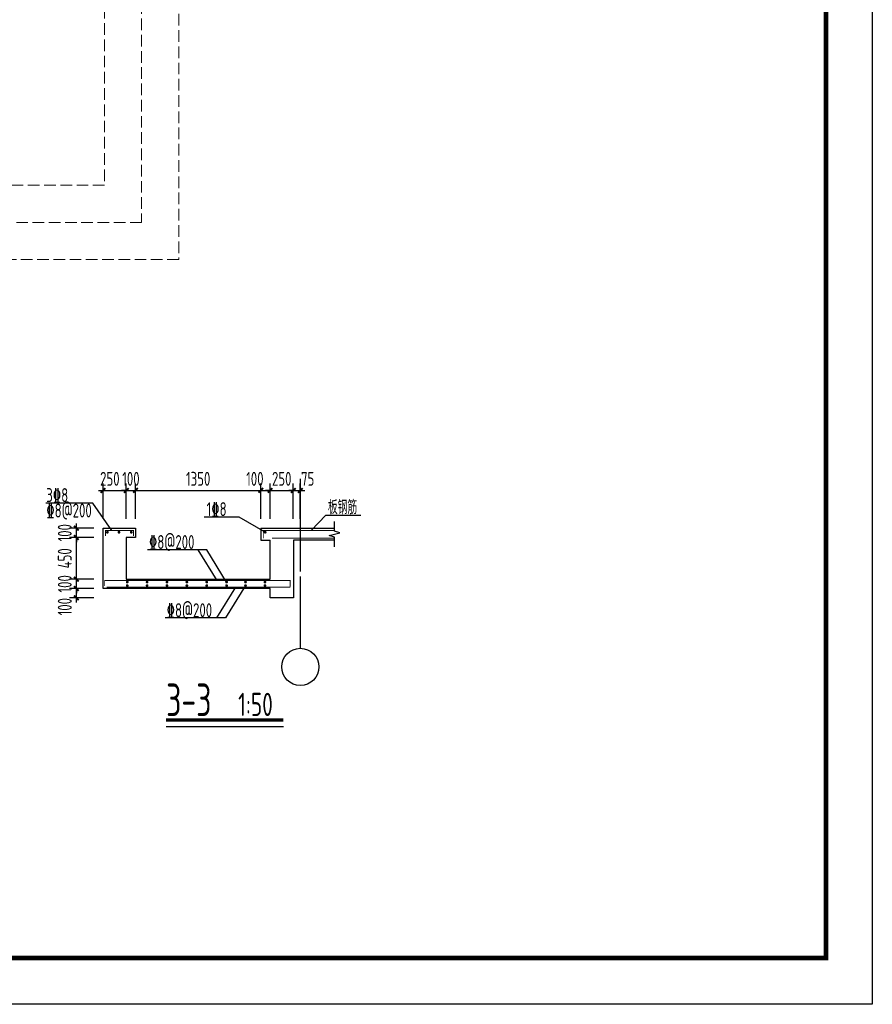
# Model space of a CAD drawing. Extents: x 545107 to 650924, y 150000 to 213805.
# Tile 10 of 15: x 631860 to 650232, y 150000 to 171209. Entities that reach past the tile are written whole.
import ezdxf
from ezdxf.enums import TextEntityAlignment as Align

# ---------------------------------------------------------------- set-up
doc = ezdxf.new("R2010")
doc.units = 0
doc.header["$LTSCALE"] = 1000
doc.linetypes.add('DASH', pattern=[0.35, 0.25, -0.1])
doc.linetypes.add('DOTE', pattern=[2.42, 2, -0.2, 0.02, -0.2])
doc.layers.get('0').update_dxf_attribs({"linetype": 'CONTINUOUS'})
doc.layers.get('Defpoints').update_dxf_attribs({"linetype": 'CONTINUOUS'})
doc.layers.add('A-ASIS', color=115, linetype='DASH', lineweight=0, plot=False)
for name, color, linetype in [('AXIS', 3, 'CONTINUOUS'), ('AXIS_TEXT', 7, 'CONTINUOUS'), ('H-图框', 4, 'CONTINUOUS'), ('PUB_TEXT', 7, 'CONTINUOUS'), ('S-COLU_DE_TEXT', 7, 'CONTINUOUS'), ('S-DIM_SYMB', 3, 'CONTINUOUS'), ('S-DOTE', 253, 'DOTE'), ('S-PUB_TITLE', 4, 'CONTINUOUS'), ('S-REIN', 1, 'CONTINUOUS'), ('S-TEXT', 7, 'CONTINUOUS'), ('S-THIN', 7, 'CONTINUOUS'), ('S-节点详图剖面看线', 7, 'CONTINUOUS')]:
    doc.layers.add(name, color=color, linetype=linetype)
doc.styles.add('COMPLEX', font='COMPLEX')
doc.styles.add('TSSD_DIMENSION_T3', font='tssdeng.shx', dxfattribs={"width": 0.7, "bigfont": 'Tssdchn.shx'})
doc.styles.add('TSSD_Rein', font='tssdeng.shx', dxfattribs={"width": 0.7, "bigfont": 'Tssdchn.shx'})
doc.dimstyles.new('TSSD_50_100&&100', dxfattribs={"dimtxt": 300, "dimasz": 100, "dimexe": 150, "dimexo": 200, "dimgap": 100, "dimtad": 1, "dimdec": 0, "dimlfac": 0.5, "dimzin": 0, "dimdsep": 46, "dimtxsty": 'TSSD_DIMENSION_T3', "dimblk": 'ARCHTICK', "dimcen": 0, "dimdle": 100, "dimclrt": 7, "dimadec": 0, "dimazin": 0, "dimtfac": 1, "dimtdec": 0, "dimtix": 1, "dimtmove": 2, "dimatfit": 3, "dimfxl": 10000, "dimtolj": 1, "dimtzin": 0, "dimarcsym": 0})

# ---------------------------------------------------------------- blocks, each defined once
blk = doc.blocks.new('A$C338D70EA')
at = {"layer": 'A-ASIS'}
for points in [[(83750, 1450), (1500, 1450), (1500, 37189.7), (83750, 37189.7)], [(82950, 2250), (2300, 2250), (2300, 36389.7), (82950, 36389.7)], [(82150, 3050), (3100, 3050), (3100, 35589.7), (82150, 35589.7)]]:
    blk.add_lwpolyline(points, close=True, dxfattribs=at)
blk = doc.blocks.new('_ArchTick')
at = {"color": 0, "linetype": 'ByBlock', "const_width": 0.4}
blk.add_lwpolyline([(-0.5, -0.5), (0.5, 0.5)], dxfattribs=at)
blk = doc.blocks.new('*D54')
at = {"layer": 'Defpoints', "color": 0, "linetype": 'ByBlock', "transparency": 16777216}
for p in [(633081, 158957), (633656, 158957), (633656, 158757)]:
    blk.add_point(p, dxfattribs=at)
at = {"layer": 'S-TEXT', "color": 0, "linetype": 'ByBlock', "lineweight": -2, "transparency": 16777216}
for p, q in [((633456, 158957), (632931, 158957)), ((633081, 158657), (633081, 159057)), ((633456, 158757), (632931, 158757))]:
    blk.add_line(p, q, dxfattribs=at)
at = {"layer": 'S-TEXT', "color": 0, "linetype": 'ByBlock', "lineweight": -2, "transparency": 16777216, "xscale": 100, "yscale": 100, "zscale": 100}
for p, rotation in [((633081, 158957), 90), ((633081, 158757), 270)]:
    blk.add_blockref('_ArchTick', p, dxfattribs=dict(at, rotation=rotation))
at = {"layer": 'S-TEXT', "color": 7, "linetype": 'ByBlock', "transparency": 16777216, "insert": (632831, 158565), "char_height": 300, "attachment_point": 5, "rotation": 90, "style": 'TSSD_DIMENSION_T3'}
blk.add_mtext('\\A1;100', dxfattribs=at)
blk = doc.blocks.new('*D55')
at = {"layer": 'Defpoints', "color": 0, "linetype": 'ByBlock', "transparency": 16777216}
for p in [(633081, 159157), (633656, 159157), (633656, 158957)]:
    blk.add_point(p, dxfattribs=at)
at = {"layer": 'S-TEXT', "color": 0, "linetype": 'ByBlock', "lineweight": -2, "transparency": 16777216}
for p, q in [((633456, 159157), (632931, 159157)), ((633081, 159157), (633081, 159257)), ((633081, 158957), (633081, 159157)), ((633456, 158957), (632931, 158957)), ((633081, 158957), (633081, 158857))]:
    blk.add_line(p, q, dxfattribs=at)
at = {"layer": 'S-TEXT', "color": 0, "linetype": 'ByBlock', "lineweight": -2, "transparency": 16777216, "xscale": 100, "yscale": 100, "zscale": 100}
for p, rotation in [((633081, 159157), 270), ((633081, 158957), 90)]:
    blk.add_blockref('_ArchTick', p, dxfattribs=dict(at, rotation=rotation))
at = {"layer": 'S-TEXT', "color": 7, "linetype": 'ByBlock', "transparency": 16777216, "insert": (632831, 159057), "char_height": 300, "attachment_point": 5, "rotation": 90, "style": 'TSSD_DIMENSION_T3'}
blk.add_mtext('\\A1;100', dxfattribs=at)
blk = doc.blocks.new('*D56')
at = {"layer": 'Defpoints', "color": 0, "linetype": 'ByBlock', "transparency": 16777216}
for p in [(633081, 160057), (633656, 160057), (633656, 159157)]:
    blk.add_point(p, dxfattribs=at)
at = {"layer": 'S-TEXT', "color": 0, "linetype": 'ByBlock', "lineweight": -2, "transparency": 16777216}
for p, q in [((633081, 159057), (633081, 160157)), ((633456, 160057), (632931, 160057)), ((633456, 159157), (632931, 159157))]:
    blk.add_line(p, q, dxfattribs=at)
at = {"layer": 'S-TEXT', "color": 0, "linetype": 'ByBlock', "lineweight": -2, "transparency": 16777216, "xscale": 100, "yscale": 100, "zscale": 100}
for p, rotation in [((633081, 160057), 90), ((633081, 159157), 270)]:
    blk.add_blockref('_ArchTick', p, dxfattribs=dict(at, rotation=rotation))
at = {"layer": 'S-TEXT', "color": 7, "linetype": 'ByBlock', "transparency": 16777216, "insert": (632831, 159607), "char_height": 300, "attachment_point": 5, "rotation": 90, "style": 'TSSD_DIMENSION_T3'}
blk.add_mtext('\\A1;450', dxfattribs=at)
blk = doc.blocks.new('*D57')
at = {"layer": 'Defpoints', "color": 0, "linetype": 'ByBlock', "transparency": 16777216}
for p in [(633081, 160257), (633656, 160257), (633656, 160057)]:
    blk.add_point(p, dxfattribs=at)
at = {"layer": 'S-TEXT', "color": 0, "linetype": 'ByBlock', "lineweight": -2, "transparency": 16777216}
for p, q in [((633081, 160257), (633081, 160357)), ((633456, 160257), (632931, 160257)), ((633081, 160057), (633081, 160257)), ((633456, 160057), (632931, 160057)), ((633081, 160057), (633081, 159957))]:
    blk.add_line(p, q, dxfattribs=at)
at = {"layer": 'S-TEXT', "color": 0, "linetype": 'ByBlock', "lineweight": -2, "transparency": 16777216, "xscale": 100, "yscale": 100, "zscale": 100}
for p, rotation in [((633081, 160257), 270), ((633081, 160057), 90)]:
    blk.add_blockref('_ArchTick', p, dxfattribs=dict(at, rotation=rotation))
at = {"layer": 'S-TEXT', "color": 7, "linetype": 'ByBlock', "transparency": 16777216, "insert": (632831, 160157), "char_height": 300, "attachment_point": 5, "rotation": 90, "style": 'TSSD_DIMENSION_T3'}
blk.add_mtext('\\A1;100', dxfattribs=at)
blk = doc.blocks.new('*D58')
at = {"layer": 'Defpoints', "color": 0, "linetype": 'ByBlock', "transparency": 16777216}
for p in [(637906, 161069), (637756, 160257), (637906, 160257)]:
    blk.add_point(p, dxfattribs=at)
at = {"layer": 'S-TEXT', "color": 0, "linetype": 'ByBlock', "lineweight": -2, "transparency": 16777216}
for p, q in [((637756, 160457), (637756, 161219)), ((637906, 160457), (637906, 161219)), ((637756, 161069), (637656, 161069)), ((637756, 161069), (637906, 161069)), ((637906, 161069), (638006, 161069))]:
    blk.add_line(p, q, dxfattribs=at)
at = {"layer": 'S-TEXT', "color": 0, "linetype": 'ByBlock', "lineweight": -2, "transparency": 16777216, "xscale": 100, "yscale": 100, "zscale": 100}
blk.add_blockref('_ArchTick', (637756, 161069), dxfattribs=at)
at = {"layer": 'S-TEXT', "color": 0, "linetype": 'ByBlock', "lineweight": -2, "transparency": 16777216, "xscale": 100, "yscale": 100, "zscale": 100, "rotation": 180}
blk.add_blockref('_ArchTick', (637906, 161069), dxfattribs=at)
at = {"layer": 'S-TEXT', "color": 7, "linetype": 'ByBlock', "transparency": 16777216, "insert": (638066, 161319), "char_height": 300, "attachment_point": 5, "style": 'TSSD_DIMENSION_T3'}
blk.add_mtext('\\A1;75', dxfattribs=at)
blk = doc.blocks.new('*D59')
at = {"layer": 'Defpoints', "color": 0, "linetype": 'ByBlock', "transparency": 16777216}
for p in [(637756, 161069), (637256, 160257), (637756, 160257)]:
    blk.add_point(p, dxfattribs=at)
at = {"layer": 'S-TEXT', "color": 0, "linetype": 'ByBlock', "lineweight": -2, "transparency": 16777216}
for p, q in [((637256, 160457), (637256, 161219)), ((637756, 160457), (637756, 161219)), ((637256, 161069), (637156, 161069)), ((637256, 161069), (637756, 161069)), ((637756, 161069), (637856, 161069))]:
    blk.add_line(p, q, dxfattribs=at)
at = {"layer": 'S-TEXT', "color": 0, "linetype": 'ByBlock', "lineweight": -2, "transparency": 16777216, "xscale": 100, "yscale": 100, "zscale": 100}
blk.add_blockref('_ArchTick', (637256, 161069), dxfattribs=at)
at = {"layer": 'S-TEXT', "color": 0, "linetype": 'ByBlock', "lineweight": -2, "transparency": 16777216, "xscale": 100, "yscale": 100, "zscale": 100, "rotation": 180}
blk.add_blockref('_ArchTick', (637756, 161069), dxfattribs=at)
at = {"layer": 'S-TEXT', "color": 7, "linetype": 'ByBlock', "transparency": 16777216, "insert": (637506, 161319), "char_height": 300, "attachment_point": 5, "style": 'TSSD_DIMENSION_T3'}
blk.add_mtext('\\A1;250', dxfattribs=at)
blk = doc.blocks.new('*D60')
at = {"layer": 'Defpoints', "color": 0, "linetype": 'ByBlock', "transparency": 16777216}
for p in [(637256, 161069), (637056, 160257), (637256, 160257)]:
    blk.add_point(p, dxfattribs=at)
at = {"layer": 'S-TEXT', "color": 0, "linetype": 'ByBlock', "lineweight": -2, "transparency": 16777216}
for p, q in [((637056, 160457), (637056, 161219)), ((637256, 160457), (637256, 161219)), ((636956, 161069), (637356, 161069))]:
    blk.add_line(p, q, dxfattribs=at)
at = {"layer": 'S-TEXT', "color": 0, "linetype": 'ByBlock', "lineweight": -2, "transparency": 16777216, "xscale": 100, "yscale": 100, "zscale": 100, "rotation": 180}
blk.add_blockref('_ArchTick', (637056, 161069), dxfattribs=at)
at = {"layer": 'S-TEXT', "color": 0, "linetype": 'ByBlock', "lineweight": -2, "transparency": 16777216, "xscale": 100, "yscale": 100, "zscale": 100}
blk.add_blockref('_ArchTick', (637256, 161069), dxfattribs=at)
at = {"layer": 'S-TEXT', "color": 7, "linetype": 'ByBlock', "transparency": 16777216, "insert": (636927, 161319), "char_height": 300, "attachment_point": 5, "style": 'TSSD_DIMENSION_T3'}
blk.add_mtext('\\A1;100', dxfattribs=at)
blk = doc.blocks.new('*D61')
at = {"layer": 'Defpoints', "color": 0, "linetype": 'ByBlock', "transparency": 16777216}
for p in [(637056, 161069), (634356, 160257), (637056, 160257)]:
    blk.add_point(p, dxfattribs=at)
at = {"layer": 'S-TEXT', "color": 0, "linetype": 'ByBlock', "lineweight": -2, "transparency": 16777216}
for p, q in [((634356, 160457), (634356, 161219)), ((637056, 160457), (637056, 161219)), ((634256, 161069), (637156, 161069))]:
    blk.add_line(p, q, dxfattribs=at)
at = {"layer": 'S-TEXT', "color": 0, "linetype": 'ByBlock', "lineweight": -2, "transparency": 16777216, "xscale": 100, "yscale": 100, "zscale": 100, "rotation": 180}
blk.add_blockref('_ArchTick', (634356, 161069), dxfattribs=at)
at = {"layer": 'S-TEXT', "color": 0, "linetype": 'ByBlock', "lineweight": -2, "transparency": 16777216, "xscale": 100, "yscale": 100, "zscale": 100}
blk.add_blockref('_ArchTick', (637056, 161069), dxfattribs=at)
at = {"layer": 'S-TEXT', "color": 7, "linetype": 'ByBlock', "transparency": 16777216, "insert": (635706, 161319), "char_height": 300, "attachment_point": 5, "style": 'TSSD_DIMENSION_T3'}
blk.add_mtext('\\A1;1350', dxfattribs=at)
blk = doc.blocks.new('*D62')
at = {"layer": 'Defpoints', "color": 0, "linetype": 'ByBlock', "transparency": 16777216}
for p in [(634356, 161069), (634156, 160257), (634356, 160257)]:
    blk.add_point(p, dxfattribs=at)
at = {"layer": 'S-TEXT', "color": 0, "linetype": 'ByBlock', "lineweight": -2, "transparency": 16777216}
for p, q in [((634156, 160457), (634156, 161219)), ((634356, 160457), (634356, 161219)), ((634156, 161069), (634056, 161069)), ((634156, 161069), (634356, 161069)), ((634356, 161069), (634456, 161069))]:
    blk.add_line(p, q, dxfattribs=at)
at = {"layer": 'S-TEXT', "color": 0, "linetype": 'ByBlock', "lineweight": -2, "transparency": 16777216, "xscale": 100, "yscale": 100, "zscale": 100}
blk.add_blockref('_ArchTick', (634156, 161069), dxfattribs=at)
at = {"layer": 'S-TEXT', "color": 0, "linetype": 'ByBlock', "lineweight": -2, "transparency": 16777216, "xscale": 100, "yscale": 100, "zscale": 100, "rotation": 180}
blk.add_blockref('_ArchTick', (634356, 161069), dxfattribs=at)
at = {"layer": 'S-TEXT', "color": 7, "linetype": 'ByBlock', "transparency": 16777216, "insert": (634256, 161319), "char_height": 300, "attachment_point": 5, "style": 'TSSD_DIMENSION_T3'}
blk.add_mtext('\\A1;100', dxfattribs=at)
blk = doc.blocks.new('*D63')
at = {"layer": 'Defpoints', "color": 0, "linetype": 'ByBlock', "transparency": 16777216}
for p in [(634156, 161069), (633656, 160257), (634156, 160257)]:
    blk.add_point(p, dxfattribs=at)
at = {"layer": 'S-TEXT', "color": 0, "linetype": 'ByBlock', "lineweight": -2, "transparency": 16777216}
for p, q in [((633656, 160457), (633656, 161219)), ((634156, 160457), (634156, 161219)), ((633556, 161069), (634256, 161069))]:
    blk.add_line(p, q, dxfattribs=at)
at = {"layer": 'S-TEXT', "color": 0, "linetype": 'ByBlock', "lineweight": -2, "transparency": 16777216, "xscale": 100, "yscale": 100, "zscale": 100, "rotation": 180}
blk.add_blockref('_ArchTick', (633656, 161069), dxfattribs=at)
at = {"layer": 'S-TEXT', "color": 0, "linetype": 'ByBlock', "lineweight": -2, "transparency": 16777216, "xscale": 100, "yscale": 100, "zscale": 100}
blk.add_blockref('_ArchTick', (634156, 161069), dxfattribs=at)
at = {"layer": 'S-TEXT', "color": 7, "linetype": 'ByBlock', "transparency": 16777216, "insert": (633802, 161319), "char_height": 300, "attachment_point": 5, "style": 'TSSD_DIMENSION_T3'}
blk.add_mtext('\\A1;250', dxfattribs=at)
blk = doc.blocks.new('_AXISO')
blk.add_circle((0, 0), 0.5)
at = {"layer": 'AXIS_TEXT', "style": 'COMPLEX', "width": 1.041667}
blk.add_attdef('A', text='', height=0.56, dxfattribs=at).set_placement((-0.25, -0.28), (0.25, -0.28), align=Align.FIT)

msp = doc.modelspace()

# ---------------------------------------------------------------- linework, layer by layer
at = {"layer": 'AXIS'}
msp.add_line((637906.4, 159212), (637906.4, 157668), dxfattribs=at)
at = {"layer": 'H-图框', "color": 3}
msp.add_lwpolyline([(545107, 150000), (545107, 209400), (650232, 209400), (650232, 150000)], close=True, dxfattribs=at)
at = {"layer": 'S-COLU_DE_TEXT'}
for points in [[(633848.1, 160208.4), (633439.2, 160796.3), (632423.5, 160796.3)], [(637149.5, 160167.9), (636589.2, 160494.2), (635833.7, 160494.2)], [(638137.9, 160208.4), (638456.8, 160534.8), (639212.3, 160534.8)], [(636317.6, 159095), (635889.1, 159791.3), (634614.4, 159791.3)], [(635700.8, 159791.3), (636107.4, 159130.4)], [(636725.6, 159019.4), (636297.2, 158323.1), (634995.8, 158323.1)], [(636108.8, 158323.1), (636515.5, 158984)]]:
    msp.add_lwpolyline(points, dxfattribs=at)
at = {"layer": 'S-DIM_SYMB', "const_width": 70}
msp.add_lwpolyline([(635015.7, 156123.2), (637541.5, 156123.2)], dxfattribs=at)
at = {"layer": 'S-DIM_SYMB'}
msp.add_lwpolyline([(635015.7, 155983.2), (637541.5, 155983.2)], dxfattribs=at)
at = {"layer": 'S-DOTE', "linetype": 'DOTE'}
msp.add_lwpolyline([(637906.4, 161320.3), (637906.4, 157969.9)], dxfattribs=at)
at = {"layer": 'S-PUB_TITLE', "linetype": 'ByBlock', "const_width": 100}
msp.add_lwpolyline([(547607, 151000), (547607, 208400), (649232, 208400), (649232, 151000)], close=True, dxfattribs=at)
at = {"layer": 'S-REIN', "const_width": 20}
for points in [[(634309.3, 160084.5), (634309.3, 160208.4), (633710.1, 160208.4), (633710.1, 160084.5)], [(637110.1, 160034.3), (637110.1, 160208.4), (638642.7, 160208.4)], [(637294.2, 160039.2), (638642.7, 160039.2)], [(633691.2, 159012.6), (633691.2, 159130.2), (637685.8, 159130.2), (637685.8, 158995.2)], [(633732, 158984), (637692.2, 158984), (637692.2, 158984)]]:
    msp.add_lwpolyline(points, dxfattribs=at)
at = {"layer": 'S-REIN', "const_width": 30}
for points in [[(633734.5, 160167.9, 1), (633764.5, 160167.9, 1)], [(633984.4, 160167.9, 1), (634014.4, 160167.9, 1)], [(634248.4, 160167.9, 1), (634278.4, 160167.9, 1)], [(637134.5, 160167.9, 1), (637164.5, 160167.9, 1)], [(634162.4, 159095, 1), (634192.4, 159095, 1)], [(634590.4, 159095, 1), (634620.4, 159095, 1)], [(635018.5, 159095, 1), (635048.5, 159095, 1)], [(635446.5, 159095, 1), (635476.5, 159095, 1)], [(635874.5, 159095, 1), (635904.5, 159095, 1)], [(636302.6, 159095, 1), (636332.6, 159095, 1)], [(636710.6, 159095, 1), (636740.6, 159095, 1)], [(637130.4, 159095, 1), (637160.4, 159095, 1)], [(634162.4, 159019.4, 1), (634192.4, 159019.4, 1)], [(634590.4, 159019.4, 1), (634620.4, 159019.4, 1)], [(635018.5, 159019.4, 1), (635048.5, 159019.4, 1)], [(635446.5, 159019.4, 1), (635476.5, 159019.4, 1)], [(635874.5, 159019.4, 1), (635904.5, 159019.4, 1)], [(636302.6, 159019.4, 1), (636332.6, 159019.4, 1)], [(636710.6, 159019.4, 1), (636740.6, 159019.4, 1)], [(637130.4, 159019.4, 1), (637160.4, 159019.4, 1)]]:
    msp.add_lwpolyline(points, format="xyb", close=True, dxfattribs=at)
at = {"layer": 'S-THIN'}
msp.add_lwpolyline([(638642.7, 159851.2), (638642.7, 160059.2), (638528.3, 160095.6), (638757.1, 160158), (638642.7, 160194.4), (638642.7, 160402.4)], dxfattribs=at)
at = {"layer": 'S-节点详图剖面看线'}
for points in [[(638642.7, 159996.8), (637756.4, 159996.8), (637756.4, 158756.8), (637256.4, 158756.8), (637256.4, 158956.8), (633656.4, 158956.8), (633656.4, 160256.8), (634156.4, 160256.8)], [(634156.4, 160256.8), (634356.4, 160256.8), (634356.4, 160056.8), (634156.4, 160056.8)], [(637056.4, 160256.8), (637056.4, 159996.8), (637256.4, 159996.8)], [(637056.4, 160256.8), (638642.7, 160256.8)], [(634156.4, 160056.8), (634156.4, 159156.8), (637256.4, 159156.8), (637256.4, 159996.8), (637256.4, 159996.8)]]:
    msp.add_lwpolyline(points, dxfattribs=at)

# ---------------------------------------------------------------- block references
at = {"layer": 'AXIS', "xscale": 800, "yscale": 800, "zscale": 800}
msp.add_blockref('_AXISO', (637906.4, 157268), dxfattribs=at)
at = {"layer": 'S-TEXT', "linetype": 'ByBlock'}
msp.add_blockref('A$C338D70EA', (551537.6, 164593.5), dxfattribs=at)

# ---------------------------------------------------------------- texts
at = {"layer": 'PUB_TEXT', "color": 6, "style": 'TSSD_Rein', "width": 0.7}
for s, height, p in [('3-3', 700, (635015.7, 156209.4)), ('1:50', 500, (636566.5, 156209.4))]:
    msp.add_text(s, height=height, dxfattribs=at).set_placement(p)
at = {"layer": 'S-COLU_DE_TEXT', "style": 'TSSD_Rein', "width": 0.7}
for s, p in [('3%%1328', (632432.7, 160818.5)), ('%%1328@200', (632432.7, 160485.7)), ('1%%1328', (635886.7, 160516.4)), ('板钢筋', (638501.5, 160556.9)), ('%%1328@200', (634645, 159807.4)), ('%%1328@200', (635026.5, 158339.3))]:
    msp.add_text(s, height=300, dxfattribs=at).set_placement(p)

# ---------------------------------------------------------------- dimensions: what is measured, and where the dimension line sits
at = {"layer": 'S-TEXT', "color": 3, "linetype": 'ByBlock'}
for base, p1, p2, angle, picture, middle in [((634156.4, 161069.4), (633656.4, 160256.8), (634156.4, 160256.8), 0, '*D63', (633802.5, 161319.4)), ((637256.4, 161069.4), (637056.4, 160256.8), (637256.4, 160256.8), 0, '*D60', (636926.5, 161319.4)), ((637906.4, 161069.4), (637756.4, 160256.8), (637906.4, 160256.8), 0, '*D58', (638066.3, 161319.4)), ((633081, 158956.8), (633656.4, 158756.8), (633656.4, 158956.8), 90, '*D54', (632831, 158565.2))]:
    dim = msp.add_linear_dim(base=base, p1=p1, p2=p2, angle=angle, dimstyle='TSSD_50_100&&100', dxfattribs=at)
    dim.commit()
    dim.dimension.update_dxf_attribs({"geometry": picture, "text_midpoint": middle, "dimtype": 129})
for p1, p2, distance, picture, middle in [((634156.4, 160256.8), (634356.4, 160256.8), 812.6, '*D62', (634256.4, 161319.4)), ((634356.4, 160256.8), (637056.4, 160256.8), 812.6, '*D61', (635706.4, 161319.4)), ((637256.4, 160256.8), (637756.4, 160256.8), 812.6, '*D59', (637506.4, 161319.4)), ((633656.4, 160056.8), (633656.4, 160256.8), 575.5, '*D57', (632831, 160156.8)), ((633656.4, 159156.8), (633656.4, 160056.8), 575.5, '*D56', (632831, 159606.8)), ((633656.4, 158956.8), (633656.4, 159156.8), 575.5, '*D55', (632831, 159056.8))]:
    dim = msp.add_aligned_dim(p1=p1, p2=p2, distance=distance, dimstyle='TSSD_50_100&&100', dxfattribs=at)
    dim.commit()
    dim.dimension.update_dxf_attribs({"geometry": picture, "text_midpoint": middle})

doc.saveas('drawing.dxf')
